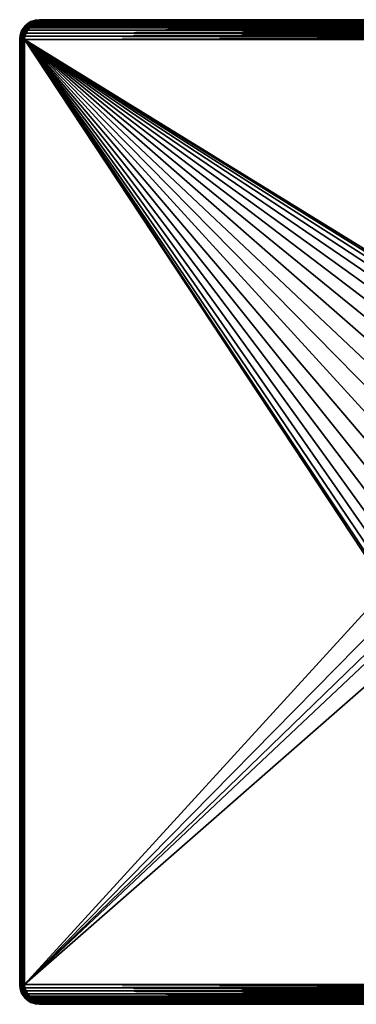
# Model space of a CAD drawing. Header units: metres. Extents: x -50 to 50, y -50 to 50.
# Tile 1 of 10: x -50 to -16, y -50 to 50. Entities that reach past the tile are written whole.
import ezdxf

# ---------------------------------------------------------------- set-up
doc = ezdxf.new("R2010")
doc.units = ezdxf.units.M
doc.layers.add('solid_BATH_SPOUT-SQUARE_ASM_SW0001', color=7, linetype='CONTINUOUS')

msp = doc.modelspace()

# ---------------------------------------------------------------- linework, layer by layer
at = {"layer": 'solid_BATH_SPOUT-SQUARE_ASM_SW0001'}
for points in [[(-48.445042, 49.949856, 32), (-48, 50, 32), (-48.385406, 49.937569, 31.845491)], [(-48, 50, 37.799999), (-48, 50, 32), (-48.445042, 49.949856, 32)], [(-48.445042, 49.949856, 37.799999), (-48, 50, 37.799999), (-48.445042, 49.949856, 32)], [(-48.445042, 49.949856, 37.799999), (-48, 49.975674, 37.95406), (-48, 50, 37.799999)], [(-48, 50, 32), (-48, 49.975529, 31.845491), (-48.385406, 49.937569, 31.845491)], [(48, 49.975529, 31.845491), (-48, 49.975529, 31.845491), (-48, 50, 32)], [(48, 50, 32), (48, 49.975529, 31.845491), (-48, 50, 32)], [(48, 50, 37.799999), (48, 50, 32), (-48, 50, 32)], [(-48, 50, 37.799999), (48, 50, 37.799999), (-48, 50, 32)], [(-48, 49.975674, 37.95406), (48, 49.975674, 37.95406), (48, 50, 37.799999)], [(-48, 50, 37.799999), (-48, 49.975674, 37.95406), (48, 50, 37.799999)], [(-49.642712, 49.097626, 37.95406), (-49.825283, 48.756058, 37.95406), (-49.583694, 49.058189, 38.093639)], [(-49.801937, 48.867767, 37.799999), (-49.825283, 48.756058, 37.95406), (-49.642712, 49.097626, 37.95406)], [(-49.825283, 48.756058, 37.95406), (-49.759708, 48.728893, 38.093639), (-49.583694, 49.058189, 38.093639)], [(-49.82515, 48.756001, 31.845491), (-49.642593, 49.097546, 31.845491), (-49.759453, 48.72879, 31.70598)], [(-49.801937, 48.867767, 32), (-49.642593, 49.097546, 31.845491), (-49.82515, 48.756001, 31.845491)], [(-49.801937, 48.867767, 32), (-49.563663, 49.246979, 32), (-49.642593, 49.097546, 31.845491)], [(-49.563663, 49.246979, 37.799999), (-49.563663, 49.246979, 32), (-49.801937, 48.867767, 32)], [(-49.563663, 49.246979, 37.799999), (-49.801937, 48.867767, 32), (-49.801937, 48.867767, 37.799999)], [(-49.563663, 49.246979, 37.799999), (-49.801937, 48.867767, 37.799999), (-49.642712, 49.097626, 37.95406)], [(-49.583694, 49.058189, 38.093639), (-49.759708, 48.728893, 38.093639), (-49.491673, 48.996704, 38.204414)], [(-49.642593, 49.097546, 31.845491), (-49.583466, 49.058037, 31.70598), (-49.759453, 48.72879, 31.70598)], [(-49.759453, 48.72879, 31.70598), (-49.583466, 49.058037, 31.70598), (-49.657104, 48.686398, 31.595306)], [(-49.583466, 49.058037, 31.70598), (-49.491356, 48.99649, 31.595306), (-49.657104, 48.686398, 31.595306)], [(-49.397011, 49.397011, 37.95406), (-49.642712, 49.097626, 37.95406), (-49.346821, 49.346821, 38.093639)], [(-49.563663, 49.246979, 37.799999), (-49.642712, 49.097626, 37.95406), (-49.397011, 49.397011, 37.95406)], [(-49.642712, 49.097626, 37.95406), (-49.583694, 49.058189, 38.093639), (-49.346821, 49.346821, 38.093639)], [(-49.642593, 49.097546, 31.845491), (-49.396908, 49.396908, 31.845491), (-49.583466, 49.058037, 31.70598)], [(-49.563663, 49.246979, 32), (-49.396908, 49.396908, 31.845491), (-49.642593, 49.097546, 31.845491)], [(-49.346821, 49.346821, 38.093639), (-49.583694, 49.058189, 38.093639), (-49.268562, 49.268562, 38.204414)], [(-49.583694, 49.058189, 38.093639), (-49.491673, 48.996704, 38.204414), (-49.268562, 49.268562, 38.204414)], [(-49.396908, 49.396908, 31.845491), (-49.346626, 49.346626, 31.70598), (-49.583466, 49.058037, 31.70598)], [(-49.583466, 49.058037, 31.70598), (-49.346626, 49.346626, 31.70598), (-49.491356, 48.99649, 31.595306)], [(-49.563663, 49.246979, 32), (-49.246979, 49.563663, 32), (-49.396908, 49.396908, 31.845491)], [(-49.246979, 49.563663, 37.799999), (-49.246979, 49.563663, 32), (-49.563663, 49.246979, 32)], [(-49.246979, 49.563663, 37.799999), (-49.563663, 49.246979, 32), (-49.563663, 49.246979, 37.799999)], [(-49.246979, 49.563663, 37.799999), (-49.563663, 49.246979, 37.799999), (-49.397011, 49.397011, 37.95406)], [(-49.268562, 49.268562, 38.204414), (-49.491673, 48.996704, 38.204414), (-49.169914, 49.169914, 38.275528)], [(-49.491673, 48.996704, 38.204414), (-49.375675, 48.919197, 38.275528), (-49.169914, 49.169914, 38.275528)], [(-49.346626, 49.346626, 31.70598), (-49.268295, 49.268295, 31.595306), (-49.491356, 48.99649, 31.595306)], [(-49.491356, 48.99649, 31.595306), (-49.268295, 49.268295, 31.595306), (-49.375301, 48.918945, 31.524326)], [(-49.097626, 49.642712, 37.95406), (-49.397011, 49.397011, 37.95406), (-49.058189, 49.583694, 38.093639)], [(-49.246979, 49.563663, 37.799999), (-49.397011, 49.397011, 37.95406), (-49.097626, 49.642712, 37.95406)], [(-49.397011, 49.397011, 37.95406), (-49.346821, 49.346821, 38.093639), (-49.058189, 49.583694, 38.093639)], [(-49.396908, 49.396908, 31.845491), (-49.097546, 49.642593, 31.845491), (-49.346626, 49.346626, 31.70598)], [(-49.246979, 49.563663, 32), (-49.097546, 49.642593, 31.845491), (-49.396908, 49.396908, 31.845491)], [(-49.169914, 49.169914, 38.275528), (-49.375675, 48.919197, 38.275528), (-49.173149, 48.934708, 38.299999)], [(-49.268295, 49.268295, 31.595306), (-49.169598, 49.169598, 31.524326), (-49.375301, 48.918945, 31.524326)], [(-49.375301, 48.918945, 31.524326), (-49.169598, 49.169598, 31.524326), (-49.173149, 48.934711, 31.5)], [(-49.058189, 49.583694, 38.093639), (-49.346821, 49.346821, 38.093639), (-48.996704, 49.491673, 38.204414)], [(-49.346821, 49.346821, 38.093639), (-49.268562, 49.268562, 38.204414), (-48.996704, 49.491673, 38.204414)], [(-49.097546, 49.642593, 31.845491), (-49.058037, 49.583466, 31.70598), (-49.346626, 49.346626, 31.70598)], [(-49.346626, 49.346626, 31.70598), (-49.058037, 49.583466, 31.70598), (-49.268295, 49.268295, 31.595306)], [(-48.996704, 49.491673, 38.204414), (-49.268562, 49.268562, 38.204414), (-48.919197, 49.375675, 38.275528)], [(-49.268562, 49.268562, 38.204414), (-49.169914, 49.169914, 38.275528), (-48.919197, 49.375675, 38.275528)], [(-49.058037, 49.583466, 31.70598), (-48.99649, 49.491356, 31.595306), (-49.268295, 49.268295, 31.595306)], [(-49.268295, 49.268295, 31.595306), (-48.99649, 49.491356, 31.595306), (-49.169598, 49.169598, 31.524326)], [(-49.246979, 49.563663, 32), (-48.867767, 49.801937, 32), (-49.097546, 49.642593, 31.845491)], [(-48.867767, 49.801937, 37.799999), (-48.867767, 49.801937, 32), (-49.246979, 49.563663, 32)], [(-48.867767, 49.801937, 37.799999), (-49.246979, 49.563663, 32), (-49.246979, 49.563663, 37.799999)], [(-48.867767, 49.801937, 37.799999), (-49.246979, 49.563663, 37.799999), (-49.097626, 49.642712, 37.95406)], [(49.173149, 48.934708, 31.5), (-49.173149, 48.934711, 31.5), (-48.934708, 49.173149, 31.5)], [(-49.169598, 49.169598, 31.524326), (-48.934708, 49.173149, 31.5), (-49.173149, 48.934711, 31.5)], [(48.934708, 49.173149, 38.299999), (-48.934711, 49.173149, 38.299999), (-49.173149, 48.934708, 38.299999)], [(-49.169914, 49.169914, 38.275528), (-49.173149, 48.934708, 38.299999), (-48.934711, 49.173149, 38.299999)], [(49.173149, 48.934711, 38.299999), (48.934708, 49.173149, 38.299999), (-49.173149, 48.934708, 38.299999)], [(-48.919197, 49.375675, 38.275528), (-49.169914, 49.169914, 38.275528), (-48.934711, 49.173149, 38.299999)], [(-48.99649, 49.491356, 31.595306), (-48.918945, 49.375301, 31.524326), (-49.169598, 49.169598, 31.524326)], [(-49.169598, 49.169598, 31.524326), (-48.918945, 49.375301, 31.524326), (-48.934708, 49.173149, 31.5)], [(-48.756058, 49.825283, 37.95406), (-49.097626, 49.642712, 37.95406), (-48.728893, 49.759708, 38.093639)], [(-48.867767, 49.801937, 37.799999), (-49.097626, 49.642712, 37.95406), (-48.756058, 49.825283, 37.95406)], [(-49.097626, 49.642712, 37.95406), (-49.058189, 49.583694, 38.093639), (-48.728893, 49.759708, 38.093639)], [(-49.097546, 49.642593, 31.845491), (-48.756001, 49.82515, 31.845491), (-49.058037, 49.583466, 31.70598)], [(-48.867767, 49.801937, 32), (-48.756001, 49.82515, 31.845491), (-49.097546, 49.642593, 31.845491)], [(-48.728893, 49.759708, 38.093639), (-49.058189, 49.583694, 38.093639), (-48.686543, 49.657459, 38.204414)], [(-49.058189, 49.583694, 38.093639), (-48.996704, 49.491673, 38.204414), (-48.686543, 49.657459, 38.204414)], [(-48.756001, 49.82515, 31.845491), (-48.72879, 49.759453, 31.70598), (-49.058037, 49.583466, 31.70598)], [(-49.058037, 49.583466, 31.70598), (-48.72879, 49.759453, 31.70598), (-48.99649, 49.491356, 31.595306)], [(-48.686543, 49.657459, 38.204414), (-48.996704, 49.491673, 38.204414), (-48.633152, 49.528568, 38.275528)], [(-48.996704, 49.491673, 38.204414), (-48.919197, 49.375675, 38.275528), (-48.633152, 49.528568, 38.275528)], [(-48.72879, 49.759453, 31.70598), (-48.686398, 49.657104, 31.595306), (-48.99649, 49.491356, 31.595306)], [(-48.99649, 49.491356, 31.595306), (-48.686398, 49.657104, 31.595306), (-48.918945, 49.375301, 31.524326)], [(-48.919197, 49.375675, 38.275528), (-48.934711, 49.173149, 38.299999), (-48.647442, 49.353065, 38.299999)], [(48.647438, 49.353065, 38.299999), (-48.647442, 49.353065, 38.299999), (-48.934711, 49.173149, 38.299999)], [(48.934708, 49.173149, 38.299999), (48.647438, 49.353065, 38.299999), (-48.934711, 49.173149, 38.299999)], [(-48.918945, 49.375301, 31.524326), (-48.647438, 49.353065, 31.5), (-48.934708, 49.173149, 31.5)], [(48.934711, 49.173149, 31.5), (-48.934708, 49.173149, 31.5), (-48.647438, 49.353065, 31.5)], [(48.934711, 49.173149, 31.5), (49.173149, 48.934708, 31.5), (-48.934708, 49.173149, 31.5)], [(-48.633152, 49.528568, 38.275528), (-48.919197, 49.375675, 38.275528), (-48.647442, 49.353065, 38.299999)], [(-48.686398, 49.657104, 31.595306), (-48.63298, 49.528152, 31.524326), (-48.918945, 49.375301, 31.524326)], [(-48.918945, 49.375301, 31.524326), (-48.63298, 49.528152, 31.524326), (-48.647438, 49.353065, 31.5)], [(-48.867767, 49.801937, 32), (-48.445042, 49.949856, 32), (-48.756001, 49.82515, 31.845491)], [(-48.445042, 49.949856, 37.799999), (-48.445042, 49.949856, 32), (-48.867767, 49.801937, 32)], [(-48.445042, 49.949856, 37.799999), (-48.867767, 49.801937, 32), (-48.867767, 49.801937, 37.799999)], [(-48.445042, 49.949856, 37.799999), (-48.867767, 49.801937, 37.799999), (-48.756058, 49.825283, 37.95406)], [(-48.445042, 49.949856, 37.799999), (-48.756058, 49.825283, 37.95406), (-48.385433, 49.93771, 37.95406)], [(-48.385433, 49.93771, 37.95406), (-48.756058, 49.825283, 37.95406), (-48.371586, 49.868095, 38.093639)], [(-48.756058, 49.825283, 37.95406), (-48.728893, 49.759708, 38.093639), (-48.371586, 49.868095, 38.093639)], [(-48.445042, 49.949856, 32), (-48.385406, 49.937569, 31.845491), (-48.756001, 49.82515, 31.845491)], [(-48.756001, 49.82515, 31.845491), (-48.385406, 49.937569, 31.845491), (-48.72879, 49.759453, 31.70598)], [(-48.371586, 49.868095, 38.093639), (-48.728893, 49.759708, 38.093639), (-48.349995, 49.759548, 38.204414)], [(-48.728893, 49.759708, 38.093639), (-48.686543, 49.657459, 38.204414), (-48.349995, 49.759548, 38.204414)], [(-48.385406, 49.937569, 31.845491), (-48.371532, 49.867825, 31.70598), (-48.72879, 49.759453, 31.70598)], [(-48.72879, 49.759453, 31.70598), (-48.371532, 49.867825, 31.70598), (-48.686398, 49.657104, 31.595306)], [(-48.349995, 49.759548, 38.204414), (-48.686543, 49.657459, 38.204414), (-48.322777, 49.622719, 38.275528)], [(-48.686543, 49.657459, 38.204414), (-48.633152, 49.528568, 38.275528), (-48.322777, 49.622719, 38.275528)], [(-48.371532, 49.867825, 31.70598), (-48.349922, 49.759174, 31.595306), (-48.686398, 49.657104, 31.595306)], [(-48.686398, 49.657104, 31.595306), (-48.349922, 49.759174, 31.595306), (-48.63298, 49.528152, 31.524326)], [(-48.633152, 49.528568, 38.275528), (-48.647442, 49.353065, 38.299999), (-48.328533, 49.463554, 38.299999)], [(48.328529, 49.463554, 38.299999), (-48.328533, 49.463554, 38.299999), (-48.647442, 49.353065, 38.299999)], [(48.647438, 49.353065, 38.299999), (48.328529, 49.463554, 38.299999), (-48.647442, 49.353065, 38.299999)], [(-48.63298, 49.528152, 31.524326), (-48.328529, 49.463554, 31.5), (-48.647438, 49.353065, 31.5)], [(48.647442, 49.353065, 31.5), (-48.647438, 49.353065, 31.5), (-48.328529, 49.463554, 31.5)], [(48.647442, 49.353065, 31.5), (48.934711, 49.173149, 31.5), (-48.647438, 49.353065, 31.5)], [(-48.322777, 49.622719, 38.275528), (-48.633152, 49.528568, 38.275528), (-48.328533, 49.463554, 38.299999)], [(-48.349922, 49.759174, 31.595306), (-48.322693, 49.622276, 31.524326), (-48.63298, 49.528152, 31.524326)], [(-48.63298, 49.528152, 31.524326), (-48.322693, 49.622276, 31.524326), (-48.328529, 49.463554, 31.5)], [(-48.445042, 49.949856, 37.799999), (-48.385433, 49.93771, 37.95406), (-48, 49.975674, 37.95406)], [(-48.385433, 49.93771, 37.95406), (-48, 49.904694, 38.093639), (-48, 49.975674, 37.95406)], [(-48.385433, 49.93771, 37.95406), (-48.371586, 49.868095, 38.093639), (-48, 49.904694, 38.093639)], [(-48.385406, 49.937569, 31.845491), (-48, 49.975529, 31.845491), (-48.371532, 49.867825, 31.70598)], [(-48.371586, 49.868095, 38.093639), (-48, 49.794018, 38.204414), (-48, 49.904694, 38.093639)], [(-48.371586, 49.868095, 38.093639), (-48.349995, 49.759548, 38.204414), (-48, 49.794018, 38.204414)], [(-48, 49.975529, 31.845491), (-48, 49.904415, 31.70598), (-48.371532, 49.867825, 31.70598)], [(-48.371532, 49.867825, 31.70598), (-48, 49.904415, 31.70598), (-48.349922, 49.759174, 31.595306)], [(-48.349995, 49.759548, 38.204414), (-48, 49.654507, 38.275528), (-48, 49.794018, 38.204414)], [(-48.349995, 49.759548, 38.204414), (-48.322777, 49.622719, 38.275528), (-48, 49.654507, 38.275528)], [(-48, 49.904415, 31.70598), (-48, 49.79364, 31.595306), (-48.349922, 49.759174, 31.595306)], [(-48.349922, 49.759174, 31.595306), (-48, 49.79364, 31.595306), (-48.322693, 49.622276, 31.524326)], [(-48.322777, 49.622719, 38.275528), (-48.328533, 49.463554, 38.299999), (-48, 49.5, 38.299999)], [(48, 49.5, 38.299999), (-48, 49.5, 38.299999), (-48.328533, 49.463554, 38.299999)], [(48.328529, 49.463554, 38.299999), (48, 49.5, 38.299999), (-48.328533, 49.463554, 38.299999)], [(-48, 49.65406, 31.524326), (-48, 49.5, 31.5), (-48.328529, 49.463554, 31.5)], [(-48.322693, 49.622276, 31.524326), (-48, 49.65406, 31.524326), (-48.328529, 49.463554, 31.5)], [(48.328533, 49.463554, 31.5), (-48.328529, 49.463554, 31.5), (-48, 49.5, 31.5)], [(48.328533, 49.463554, 31.5), (48.647442, 49.353065, 31.5), (-48.328529, 49.463554, 31.5)], [(-48.322777, 49.622719, 38.275528), (-48, 49.5, 38.299999), (-48, 49.654507, 38.275528)], [(-48, 49.79364, 31.595306), (-48, 49.65406, 31.524326), (-48.322693, 49.622276, 31.524326)], [(-48, 49.904694, 38.093639), (48, 49.904694, 38.093639), (48, 49.975674, 37.95406)], [(-48, 49.975674, 37.95406), (-48, 49.904694, 38.093639), (48, 49.975674, 37.95406)], [(48, 49.904415, 31.70598), (-48, 49.904415, 31.70598), (-48, 49.975529, 31.845491)], [(48, 49.975529, 31.845491), (48, 49.904415, 31.70598), (-48, 49.975529, 31.845491)], [(-48, 49.794018, 38.204414), (48, 49.794018, 38.204414), (48, 49.904694, 38.093639)], [(-48, 49.904694, 38.093639), (-48, 49.794018, 38.204414), (48, 49.904694, 38.093639)], [(48, 49.79364, 31.595306), (-48, 49.79364, 31.595306), (-48, 49.904415, 31.70598)], [(48, 49.904415, 31.70598), (48, 49.79364, 31.595306), (-48, 49.904415, 31.70598)], [(-48, 49.654507, 38.275528), (48, 49.654507, 38.275528), (48, 49.794018, 38.204414)], [(-48, 49.794018, 38.204414), (-48, 49.654507, 38.275528), (48, 49.794018, 38.204414)], [(48, 49.65406, 31.524326), (-48, 49.65406, 31.524326), (-48, 49.79364, 31.595306)], [(48, 49.79364, 31.595306), (48, 49.65406, 31.524326), (-48, 49.79364, 31.595306)], [(48, 49.654507, 38.275528), (-48, 49.5, 38.299999), (48, 49.5, 38.299999)], [(-48, 49.654507, 38.275528), (-48, 49.5, 38.299999), (48, 49.654507, 38.275528)], [(-48, 49.65406, 31.524326), (48, 49.5, 31.5), (-48, 49.5, 31.5)], [(48, 49.65406, 31.524326), (48, 49.5, 31.5), (-48, 49.65406, 31.524326)], [(48, 49.5, 31.5), (48.328533, 49.463554, 31.5), (-48, 49.5, 31.5)], [(-50, 48, 32), (-49.949856, 48.445042, 32), (-49.975529, 48, 31.845491)], [(-49.949856, 48.445042, 37.799999), (-49.949856, 48.445042, 32), (-50, 48, 32)], [(-49.949856, 48.445042, 37.799999), (-50, 48, 32), (-50, 48, 37.799999)], [(-49.949856, 48.445042, 37.799999), (-50, 48, 37.799999), (-49.93771, 48.385433, 37.95406)], [(-49.93771, 48.385433, 37.95406), (-50, 48, 37.799999), (-49.975674, 48, 37.95406)], [(-50, -48, 32), (-50, 48, 32), (-49.975529, 48, 31.845491)], [(-50, -48, 32), (-49.975529, 48, 31.845491), (-49.975529, -48, 31.845491)], [(-50, 48, 37.799999), (-50, 48, 32), (-50, -48, 32)], [(-50, 48, 37.799999), (-50, -48, 32), (-50, -48, 37.799999)], [(-49.975674, -48, 37.95406), (-50, 48, 37.799999), (-50, -48, 37.799999)], [(-49.975674, 48, 37.95406), (-50, 48, 37.799999), (-49.975674, -48, 37.95406)], [(-49.93771, 48.385433, 37.95406), (-49.975674, 48, 37.95406), (-49.868095, 48.371586, 38.093639)], [(-49.868095, 48.371586, 38.093639), (-49.975674, 48, 37.95406), (-49.904694, 48, 38.093639)], [(-49.975674, 48, 37.95406), (-49.975674, -48, 37.95406), (-49.904694, -48, 38.093639)], [(-49.904694, 48, 38.093639), (-49.975674, 48, 37.95406), (-49.904694, -48, 38.093639)], [(-49.949856, 48.445042, 32), (-49.937569, 48.385406, 31.845491), (-49.975529, 48, 31.845491)], [(-49.975529, 48, 31.845491), (-49.937569, 48.385406, 31.845491), (-49.904415, 48, 31.70598)], [(-49.975529, -48, 31.845491), (-49.975529, 48, 31.845491), (-49.904415, 48, 31.70598)], [(-49.975529, -48, 31.845491), (-49.904415, 48, 31.70598), (-49.904415, -48, 31.70598)], [(-49.949856, 48.445042, 32), (-49.801937, 48.867767, 32), (-49.82515, 48.756001, 31.845491)], [(-49.801937, 48.867767, 37.799999), (-49.801937, 48.867767, 32), (-49.949856, 48.445042, 32)], [(-49.801937, 48.867767, 37.799999), (-49.949856, 48.445042, 32), (-49.949856, 48.445042, 37.799999)], [(-49.801937, 48.867767, 37.799999), (-49.949856, 48.445042, 37.799999), (-49.825283, 48.756058, 37.95406)], [(-49.949856, 48.445042, 37.799999), (-49.93771, 48.385433, 37.95406), (-49.825283, 48.756058, 37.95406)], [(-49.949856, 48.445042, 32), (-49.82515, 48.756001, 31.845491), (-49.937569, 48.385406, 31.845491)], [(-49.825283, 48.756058, 37.95406), (-49.93771, 48.385433, 37.95406), (-49.759708, 48.728893, 38.093639)], [(-49.93771, 48.385433, 37.95406), (-49.868095, 48.371586, 38.093639), (-49.759708, 48.728893, 38.093639)], [(-49.937569, 48.385406, 31.845491), (-49.82515, 48.756001, 31.845491), (-49.867825, 48.371532, 31.70598)], [(-49.937569, 48.385406, 31.845491), (-49.867825, 48.371532, 31.70598), (-49.904415, 48, 31.70598)], [(-49.868095, 48.371586, 38.093639), (-49.904694, 48, 38.093639), (-49.759548, 48.349995, 38.204414)], [(-49.759548, 48.349995, 38.204414), (-49.904694, 48, 38.093639), (-49.794018, 48, 38.204414)], [(-49.904694, 48, 38.093639), (-49.904694, -48, 38.093639), (-49.794018, -48, 38.204414)], [(-49.794018, 48, 38.204414), (-49.904694, 48, 38.093639), (-49.794018, -48, 38.204414)], [(-49.904415, 48, 31.70598), (-49.867825, 48.371532, 31.70598), (-49.79364, 48, 31.595306)], [(-49.904415, -48, 31.70598), (-49.904415, 48, 31.70598), (-49.79364, 48, 31.595306)], [(-49.904415, -48, 31.70598), (-49.79364, 48, 31.595306), (-49.79364, -48, 31.595306)], [(-49.759708, 48.728893, 38.093639), (-49.868095, 48.371586, 38.093639), (-49.657459, 48.686543, 38.204414)], [(-49.868095, 48.371586, 38.093639), (-49.759548, 48.349995, 38.204414), (-49.657459, 48.686543, 38.204414)], [(-49.82515, 48.756001, 31.845491), (-49.759453, 48.72879, 31.70598), (-49.867825, 48.371532, 31.70598)], [(-49.867825, 48.371532, 31.70598), (-49.759453, 48.72879, 31.70598), (-49.759174, 48.349922, 31.595306)], [(-49.867825, 48.371532, 31.70598), (-49.759174, 48.349922, 31.595306), (-49.79364, 48, 31.595306)], [(-49.759548, 48.349995, 38.204414), (-49.794018, 48, 38.204414), (-49.622719, 48.322777, 38.275528)], [(-49.622719, 48.322777, 38.275528), (-49.794018, 48, 38.204414), (-49.654507, 48, 38.275528)], [(-49.794018, 48, 38.204414), (-49.794018, -48, 38.204414), (-49.654507, -48, 38.275528)], [(-49.654507, 48, 38.275528), (-49.794018, 48, 38.204414), (-49.654507, -48, 38.275528)], [(-49.79364, 48, 31.595306), (-49.759174, 48.349922, 31.595306), (-49.65406, 48, 31.524326)], [(-49.79364, -48, 31.595306), (-49.79364, 48, 31.595306), (-49.65406, 48, 31.524326)], [(-49.79364, -48, 31.595306), (-49.65406, 48, 31.524326), (-49.65406, -48, 31.524326)], [(-49.759708, 48.728893, 38.093639), (-49.657459, 48.686543, 38.204414), (-49.491673, 48.996704, 38.204414)], [(-49.657459, 48.686543, 38.204414), (-49.759548, 48.349995, 38.204414), (-49.528568, 48.633152, 38.275528)], [(-49.759548, 48.349995, 38.204414), (-49.622719, 48.322777, 38.275528), (-49.528568, 48.633152, 38.275528)], [(-49.759453, 48.72879, 31.70598), (-49.657104, 48.686398, 31.595306), (-49.759174, 48.349922, 31.595306)], [(-49.759174, 48.349922, 31.595306), (-49.657104, 48.686398, 31.595306), (-49.622276, 48.322693, 31.524326)], [(-49.759174, 48.349922, 31.595306), (-49.622276, 48.322693, 31.524326), (-49.65406, 48, 31.524326)], [(-49.491673, 48.996704, 38.204414), (-49.657459, 48.686543, 38.204414), (-49.375675, 48.919197, 38.275528)], [(-49.657459, 48.686543, 38.204414), (-49.528568, 48.633152, 38.275528), (-49.375675, 48.919197, 38.275528)], [(-49.657104, 48.686398, 31.595306), (-49.491356, 48.99649, 31.595306), (-49.528152, 48.63298, 31.524326)], [(-49.657104, 48.686398, 31.595306), (-49.528152, 48.63298, 31.524326), (-49.622276, 48.322693, 31.524326)], [(-49.463554, 48.328529, 38.299999), (-49.654507, 48, 38.275528), (-49.5, 48, 38.299999)], [(-49.622719, 48.322777, 38.275528), (-49.654507, 48, 38.275528), (-49.463554, 48.328529, 38.299999)], [(-49.654507, 48, 38.275528), (-49.5, -48, 38.299999), (-49.5, 48, 38.299999)], [(-49.654507, 48, 38.275528), (-49.654507, -48, 38.275528), (-49.5, -48, 38.299999)], [(-49.65406, 48, 31.524326), (-49.622276, 48.322693, 31.524326), (-49.5, 48, 31.5)], [(-49.65406, -48, 31.524326), (-49.5, 48, 31.5), (-49.5, -48, 31.5)], [(-49.65406, -48, 31.524326), (-49.65406, 48, 31.524326), (-49.5, 48, 31.5)], [(-49.528568, 48.633152, 38.275528), (-49.622719, 48.322777, 38.275528), (-49.463554, 48.328529, 38.299999)], [(-49.622276, 48.322693, 31.524326), (-49.528152, 48.63298, 31.524326), (-49.463554, 48.328533, 31.5)], [(-49.622276, 48.322693, 31.524326), (-49.463554, 48.328533, 31.5), (-49.5, 48, 31.5)], [(-49.375675, 48.919197, 38.275528), (-49.528568, 48.633152, 38.275528), (-49.353065, 48.647438, 38.299999)], [(-49.528568, 48.633152, 38.275528), (-49.463554, 48.328529, 38.299999), (-49.353065, 48.647438, 38.299999)], [(-49.491356, 48.99649, 31.595306), (-49.375301, 48.918945, 31.524326), (-49.528152, 48.63298, 31.524326)], [(-49.528152, 48.63298, 31.524326), (-49.375301, 48.918945, 31.524326), (-49.353065, 48.647442, 31.5)], [(-49.528152, 48.63298, 31.524326), (-49.353065, 48.647442, 31.5), (-49.463554, 48.328533, 31.5)], [(49.5, 48, 31.5), (-49.5, 48, 31.5), (-49.463554, 48.328533, 31.5)], [(49.463554, 48.328533, 38.299999), (-49.463554, 48.328529, 38.299999), (-49.5, 48, 38.299999)], [(49.5, 48, 38.299999), (49.463554, 48.328533, 38.299999), (-49.5, 48, 38.299999)], [(-49.5, 48, 31.5), (-14.9, 0, 31.5), (-14.761194, -2.028933, 31.5)], [(-49.5, 48, 31.5), (-14.761194, 2.028933, 31.5), (-14.9, 0, 31.5)], [(-49.5, 48, 31.5), (-14.761194, -2.028933, 31.5), (-14.347501, -4.019837, 31.5)], [(-49.5, 48, 31.5), (-14.347501, -4.019837, 31.5), (-13.666381, -5.936296, 31.5)], [(-49.5, 48, 31.5), (-13.666381, -5.936296, 31.5), (-12.730918, -7.741664, 31.5)], [(-49.5, -48, 31.5), (-49.5, 48, 31.5), (-12.730918, -7.741664, 31.5)], [(-49.5, 48, 31.5), (8.592485, 12.172887, 31.5), (6.854944, 13.22948, 31.5)], [(49.5, 48, 31.5), (8.592485, 12.172887, 31.5), (-49.5, 48, 31.5)], [(-49.5, 48, 31.5), (6.854944, 13.22948, 31.5), (4.989808, 14.03965, 31.5)], [(-49.5, 48, 31.5), (4.989808, 14.03965, 31.5), (3.031379, 14.58836, 31.5)], [(-49.5, 48, 31.5), (3.031379, 14.58836, 31.5), (1.01697, 14.865245, 31.5)], [(-49.5, 48, 31.5), (1.01697, 14.865245, 31.5), (-1.01697, 14.865245, 31.5)], [(-49.5, 48, 31.5), (-1.01697, 14.865245, 31.5), (-3.031379, 14.58836, 31.5)], [(-49.5, 48, 31.5), (-3.031379, 14.58836, 31.5), (-4.989808, 14.03965, 31.5)], [(-49.5, 48, 31.5), (-4.989808, 14.03965, 31.5), (-6.854944, 13.22948, 31.5)], [(-49.5, 48, 31.5), (-6.854944, 13.22948, 31.5), (-8.592485, 12.172887, 31.5)], [(-49.5, 48, 31.5), (-8.592485, 12.172887, 31.5), (-10.170092, 10.889384, 31.5)], [(-49.5, 48, 31.5), (-10.170092, 10.889384, 31.5), (-11.557996, 9.403326, 31.5)], [(-49.5, 48, 31.5), (-11.557996, 9.403326, 31.5), (-12.730918, 7.741664, 31.5)], [(-49.5, 48, 31.5), (-12.730918, 7.741664, 31.5), (-13.666381, 5.936296, 31.5)], [(-49.5, 48, 31.5), (-13.666381, 5.936296, 31.5), (-14.347501, 4.019837, 31.5)], [(-49.5, 48, 31.5), (-14.347501, 4.019837, 31.5), (-14.761194, 2.028933, 31.5)], [(49.5, 48, 38.299999), (-49.5, 48, 38.299999), (-49.5, -48, 38.299999)], [(49.5, 48, 38.299999), (-49.5, -48, 38.299999), (49.5, -48, 38.299999)], [(49.463554, 48.328529, 31.5), (-49.463554, 48.328533, 31.5), (-49.353065, 48.647442, 31.5)], [(49.353065, 48.647442, 38.299999), (-49.353065, 48.647438, 38.299999), (-49.463554, 48.328529, 38.299999)], [(49.463554, 48.328533, 38.299999), (49.353065, 48.647442, 38.299999), (-49.463554, 48.328529, 38.299999)], [(49.463554, 48.328529, 31.5), (49.5, 48, 31.5), (-49.463554, 48.328533, 31.5)], [(-49.375675, 48.919197, 38.275528), (-49.353065, 48.647438, 38.299999), (-49.173149, 48.934708, 38.299999)], [(-49.375301, 48.918945, 31.524326), (-49.173149, 48.934711, 31.5), (-49.353065, 48.647442, 31.5)], [(49.353065, 48.647438, 31.5), (-49.353065, 48.647442, 31.5), (-49.173149, 48.934711, 31.5)], [(49.173149, 48.934711, 38.299999), (-49.173149, 48.934708, 38.299999), (-49.353065, 48.647438, 38.299999)], [(49.353065, 48.647442, 38.299999), (49.173149, 48.934711, 38.299999), (-49.353065, 48.647438, 38.299999)], [(49.353065, 48.647438, 31.5), (49.463554, 48.328529, 31.5), (-49.353065, 48.647442, 31.5)], [(49.173149, 48.934708, 31.5), (49.353065, 48.647438, 31.5), (-49.173149, 48.934711, 31.5)], [(-49.5, -48, 31.5), (-12.730918, -7.741664, 31.5), (-11.557996, -9.403326, 31.5)], [(-49.5, -48, 31.5), (-11.557996, -9.403326, 31.5), (-10.170092, -10.889384, 31.5)], [(-49.5, -48, 31.5), (-10.170092, -10.889384, 31.5), (-8.592485, -12.172887, 31.5)], [(49.5, -48, 31.5), (-49.5, -48, 31.5), (-8.592485, -12.172887, 31.5)], [(-50, -48, 32), (-49.975529, -48, 31.845491), (-49.937569, -48.385406, 31.845491)], [(-49.949856, -48.445042, 32), (-50, -48, 32), (-49.937569, -48.385406, 31.845491)], [(-50, -48, 37.799999), (-50, -48, 32), (-49.949856, -48.445042, 32)], [(-49.949856, -48.445042, 37.799999), (-50, -48, 37.799999), (-49.949856, -48.445042, 32)], [(-49.949856, -48.445042, 37.799999), (-49.975674, -48, 37.95406), (-50, -48, 37.799999)], [(-49.93771, -48.385433, 37.95406), (-49.904694, -48, 38.093639), (-49.975674, -48, 37.95406)], [(-49.949856, -48.445042, 37.799999), (-49.93771, -48.385433, 37.95406), (-49.975674, -48, 37.95406)], [(-49.975529, -48, 31.845491), (-49.904415, -48, 31.70598), (-49.867825, -48.371532, 31.70598)], [(-49.937569, -48.385406, 31.845491), (-49.975529, -48, 31.845491), (-49.867825, -48.371532, 31.70598)], [(-49.93771, -48.385433, 37.95406), (-49.868095, -48.371586, 38.093639), (-49.904694, -48, 38.093639)], [(-49.868095, -48.371586, 38.093639), (-49.794018, -48, 38.204414), (-49.904694, -48, 38.093639)], [(-49.904415, -48, 31.70598), (-49.79364, -48, 31.595306), (-49.759174, -48.349922, 31.595306)], [(-49.867825, -48.371532, 31.70598), (-49.904415, -48, 31.70598), (-49.759174, -48.349922, 31.595306)], [(-49.868095, -48.371586, 38.093639), (-49.759548, -48.349995, 38.204414), (-49.794018, -48, 38.204414)], [(-49.759548, -48.349995, 38.204414), (-49.654507, -48, 38.275528), (-49.794018, -48, 38.204414)], [(-49.79364, -48, 31.595306), (-49.65406, -48, 31.524326), (-49.622276, -48.322693, 31.524326)], [(-49.759174, -48.349922, 31.595306), (-49.79364, -48, 31.595306), (-49.622276, -48.322693, 31.524326)], [(-49.759548, -48.349995, 38.204414), (-49.622719, -48.322777, 38.275528), (-49.654507, -48, 38.275528)], [(-49.622719, -48.322777, 38.275528), (-49.5, -48, 38.299999), (-49.654507, -48, 38.275528)], [(-49.65406, -48, 31.524326), (-49.5, -48, 31.5), (-49.463554, -48.328529, 31.5)], [(-49.622276, -48.322693, 31.524326), (-49.65406, -48, 31.524326), (-49.463554, -48.328529, 31.5)], [(-49.622719, -48.322777, 38.275528), (-49.463554, -48.328533, 38.299999), (-49.5, -48, 38.299999)], [(49.463554, -48.328533, 31.5), (-49.463554, -48.328529, 31.5), (-49.5, -48, 31.5)], [(49.5, -48, 31.5), (49.463554, -48.328533, 31.5), (-49.5, -48, 31.5)], [(-49.463554, -48.328533, 38.299999), (49.5, -48, 38.299999), (-49.5, -48, 38.299999)], [(-49.463554, -48.328533, 38.299999), (49.463554, -48.328529, 38.299999), (49.5, -48, 38.299999)], [(-49.949856, -48.445042, 32), (-49.937569, -48.385406, 31.845491), (-49.82515, -48.756001, 31.845491)], [(-49.949856, -48.445042, 37.799999), (-49.825283, -48.756058, 37.95406), (-49.93771, -48.385433, 37.95406)], [(-49.801937, -48.867767, 32), (-49.949856, -48.445042, 32), (-49.82515, -48.756001, 31.845491)], [(-49.949856, -48.445042, 37.799999), (-49.949856, -48.445042, 32), (-49.801937, -48.867767, 32)], [(-49.949856, -48.445042, 37.799999), (-49.801937, -48.867767, 32), (-49.801937, -48.867767, 37.799999)], [(-49.949856, -48.445042, 37.799999), (-49.801937, -48.867767, 37.799999), (-49.825283, -48.756058, 37.95406)], [(-49.93771, -48.385433, 37.95406), (-49.825283, -48.756058, 37.95406), (-49.868095, -48.371586, 38.093639)], [(-49.937569, -48.385406, 31.845491), (-49.867825, -48.371532, 31.70598), (-49.759453, -48.72879, 31.70598)], [(-49.82515, -48.756001, 31.845491), (-49.937569, -48.385406, 31.845491), (-49.759453, -48.72879, 31.70598)], [(-49.868095, -48.371586, 38.093639), (-49.759708, -48.728893, 38.093639), (-49.759548, -48.349995, 38.204414)], [(-49.825283, -48.756058, 37.95406), (-49.759708, -48.728893, 38.093639), (-49.868095, -48.371586, 38.093639)], [(-49.867825, -48.371532, 31.70598), (-49.759174, -48.349922, 31.595306), (-49.657104, -48.686398, 31.595306)], [(-49.759453, -48.72879, 31.70598), (-49.867825, -48.371532, 31.70598), (-49.657104, -48.686398, 31.595306)], [(-49.825283, -48.756058, 37.95406), (-49.642712, -49.097626, 37.95406), (-49.759708, -48.728893, 38.093639)], [(-49.801937, -48.867767, 37.799999), (-49.642712, -49.097626, 37.95406), (-49.825283, -48.756058, 37.95406)], [(-49.82515, -48.756001, 31.845491), (-49.759453, -48.72879, 31.70598), (-49.583466, -49.058037, 31.70598)], [(-49.642593, -49.097546, 31.845491), (-49.82515, -48.756001, 31.845491), (-49.583466, -49.058037, 31.70598)], [(-49.801937, -48.867767, 32), (-49.82515, -48.756001, 31.845491), (-49.642593, -49.097546, 31.845491)], [(-49.563663, -49.246979, 32), (-49.801937, -48.867767, 32), (-49.642593, -49.097546, 31.845491)], [(-49.801937, -48.867767, 37.799999), (-49.801937, -48.867767, 32), (-49.563663, -49.246979, 32)], [(-49.801937, -48.867767, 37.799999), (-49.563663, -49.246979, 32), (-49.563663, -49.246979, 37.799999)], [(-49.801937, -48.867767, 37.799999), (-49.563663, -49.246979, 37.799999), (-49.642712, -49.097626, 37.95406)], [(-49.759708, -48.728893, 38.093639), (-49.657459, -48.686543, 38.204414), (-49.759548, -48.349995, 38.204414)], [(-49.759708, -48.728893, 38.093639), (-49.583694, -49.058189, 38.093639), (-49.657459, -48.686543, 38.204414)], [(-49.642712, -49.097626, 37.95406), (-49.583694, -49.058189, 38.093639), (-49.759708, -48.728893, 38.093639)], [(-49.759548, -48.349995, 38.204414), (-49.657459, -48.686543, 38.204414), (-49.622719, -48.322777, 38.275528)], [(-49.759453, -48.72879, 31.70598), (-49.657104, -48.686398, 31.595306), (-49.491356, -48.99649, 31.595306)], [(-49.583466, -49.058037, 31.70598), (-49.759453, -48.72879, 31.70598), (-49.491356, -48.99649, 31.595306)], [(-49.759174, -48.349922, 31.595306), (-49.622276, -48.322693, 31.524326), (-49.528152, -48.63298, 31.524326)], [(-49.657104, -48.686398, 31.595306), (-49.759174, -48.349922, 31.595306), (-49.528152, -48.63298, 31.524326)], [(-49.657459, -48.686543, 38.204414), (-49.528568, -48.633152, 38.275528), (-49.622719, -48.322777, 38.275528)], [(-49.657459, -48.686543, 38.204414), (-49.491673, -48.996704, 38.204414), (-49.528568, -48.633152, 38.275528)], [(-49.583694, -49.058189, 38.093639), (-49.491673, -48.996704, 38.204414), (-49.657459, -48.686543, 38.204414)], [(-49.657104, -48.686398, 31.595306), (-49.528152, -48.63298, 31.524326), (-49.375301, -48.918945, 31.524326)], [(-49.491356, -48.99649, 31.595306), (-49.657104, -48.686398, 31.595306), (-49.375301, -48.918945, 31.524326)], [(-49.622719, -48.322777, 38.275528), (-49.528568, -48.633152, 38.275528), (-49.463554, -48.328533, 38.299999)], [(-49.528152, -48.63298, 31.524326), (-49.622276, -48.322693, 31.524326), (-49.463554, -48.328529, 31.5)], [(-49.583694, -49.058189, 38.093639), (-49.346821, -49.346821, 38.093639), (-49.491673, -48.996704, 38.204414)], [(-49.583466, -49.058037, 31.70598), (-49.491356, -48.99649, 31.595306), (-49.268295, -49.268295, 31.595306)], [(-49.528568, -48.633152, 38.275528), (-49.353065, -48.647442, 38.299999), (-49.463554, -48.328533, 38.299999)], [(-49.528568, -48.633152, 38.275528), (-49.375675, -48.919197, 38.275528), (-49.353065, -48.647442, 38.299999)], [(-49.491673, -48.996704, 38.204414), (-49.375675, -48.919197, 38.275528), (-49.528568, -48.633152, 38.275528)], [(-49.528152, -48.63298, 31.524326), (-49.463554, -48.328529, 31.5), (-49.353065, -48.647438, 31.5)], [(-49.375301, -48.918945, 31.524326), (-49.528152, -48.63298, 31.524326), (-49.353065, -48.647438, 31.5)], [(-49.491673, -48.996704, 38.204414), (-49.268562, -49.268562, 38.204414), (-49.375675, -48.919197, 38.275528)], [(-49.346821, -49.346821, 38.093639), (-49.268562, -49.268562, 38.204414), (-49.491673, -48.996704, 38.204414)], [(-49.491356, -48.99649, 31.595306), (-49.375301, -48.918945, 31.524326), (-49.169598, -49.169598, 31.524326)], [(-49.268295, -49.268295, 31.595306), (-49.491356, -48.99649, 31.595306), (-49.169598, -49.169598, 31.524326)], [(49.353065, -48.647442, 31.5), (-49.353065, -48.647438, 31.5), (-49.463554, -48.328529, 31.5)], [(49.463554, -48.328533, 31.5), (49.353065, -48.647442, 31.5), (-49.463554, -48.328529, 31.5)], [(-49.463554, -48.328533, 38.299999), (-49.353065, -48.647442, 38.299999), (49.463554, -48.328529, 38.299999)], [(-49.375675, -48.919197, 38.275528), (-49.173149, -48.934711, 38.299999), (-49.353065, -48.647442, 38.299999)], [(-49.375675, -48.919197, 38.275528), (-49.169914, -49.169914, 38.275528), (-49.173149, -48.934711, 38.299999)], [(-49.268562, -49.268562, 38.204414), (-49.169914, -49.169914, 38.275528), (-49.375675, -48.919197, 38.275528)], [(-49.375301, -48.918945, 31.524326), (-49.353065, -48.647438, 31.5), (-49.173149, -48.934708, 31.5)], [(-49.169598, -49.169598, 31.524326), (-49.375301, -48.918945, 31.524326), (-49.173149, -48.934708, 31.5)], [(-49.353065, -48.647442, 38.299999), (49.353065, -48.647438, 38.299999), (49.463554, -48.328529, 38.299999)], [(49.173149, -48.934711, 31.5), (-49.173149, -48.934708, 31.5), (-49.353065, -48.647438, 31.5)], [(49.353065, -48.647442, 31.5), (49.173149, -48.934711, 31.5), (-49.353065, -48.647438, 31.5)], [(-49.353065, -48.647442, 38.299999), (-49.173149, -48.934711, 38.299999), (49.353065, -48.647438, 38.299999)], [(-49.173149, -48.934711, 38.299999), (49.173149, -48.934708, 38.299999), (49.353065, -48.647438, 38.299999)], [(48.934708, -49.173149, 31.5), (-48.934711, -49.173149, 31.5), (-49.173149, -48.934708, 31.5)], [(-49.169598, -49.169598, 31.524326), (-49.173149, -48.934708, 31.5), (-48.934711, -49.173149, 31.5)], [(49.173149, -48.934711, 31.5), (48.934708, -49.173149, 31.5), (-49.173149, -48.934708, 31.5)], [(-49.173149, -48.934711, 38.299999), (-48.934708, -49.173149, 38.299999), (49.173149, -48.934708, 38.299999)], [(-49.169914, -49.169914, 38.275528), (-48.934708, -49.173149, 38.299999), (-49.173149, -48.934711, 38.299999)], [(-48.934708, -49.173149, 38.299999), (48.934711, -49.173149, 38.299999), (49.173149, -48.934708, 38.299999)], [(-49.642712, -49.097626, 37.95406), (-49.397011, -49.397011, 37.95406), (-49.583694, -49.058189, 38.093639)], [(-49.563663, -49.246979, 37.799999), (-49.397011, -49.397011, 37.95406), (-49.642712, -49.097626, 37.95406)], [(-49.642593, -49.097546, 31.845491), (-49.583466, -49.058037, 31.70598), (-49.346626, -49.346626, 31.70598)], [(-49.396908, -49.396908, 31.845491), (-49.642593, -49.097546, 31.845491), (-49.346626, -49.346626, 31.70598)], [(-49.563663, -49.246979, 32), (-49.642593, -49.097546, 31.845491), (-49.396908, -49.396908, 31.845491)], [(-49.397011, -49.397011, 37.95406), (-49.346821, -49.346821, 38.093639), (-49.583694, -49.058189, 38.093639)], [(-49.346626, -49.346626, 31.70598), (-49.583466, -49.058037, 31.70598), (-49.268295, -49.268295, 31.595306)], [(-49.246979, -49.563663, 32), (-49.563663, -49.246979, 32), (-49.396908, -49.396908, 31.845491)], [(-49.563663, -49.246979, 37.799999), (-49.563663, -49.246979, 32), (-49.246979, -49.563663, 32)], [(-49.563663, -49.246979, 37.799999), (-49.246979, -49.563663, 32), (-49.246979, -49.563663, 37.799999)], [(-49.563663, -49.246979, 37.799999), (-49.246979, -49.563663, 37.799999), (-49.397011, -49.397011, 37.95406)], [(-49.397011, -49.397011, 37.95406), (-49.097626, -49.642712, 37.95406), (-49.346821, -49.346821, 38.093639)], [(-49.246979, -49.563663, 37.799999), (-49.097626, -49.642712, 37.95406), (-49.397011, -49.397011, 37.95406)], [(-49.396908, -49.396908, 31.845491), (-49.346626, -49.346626, 31.70598), (-49.058037, -49.583466, 31.70598)], [(-49.097546, -49.642593, 31.845491), (-49.396908, -49.396908, 31.845491), (-49.058037, -49.583466, 31.70598)], [(-49.246979, -49.563663, 32), (-49.396908, -49.396908, 31.845491), (-49.097546, -49.642593, 31.845491)], [(-49.346821, -49.346821, 38.093639), (-49.058189, -49.583694, 38.093639), (-49.268562, -49.268562, 38.204414)], [(-49.097626, -49.642712, 37.95406), (-49.058189, -49.583694, 38.093639), (-49.346821, -49.346821, 38.093639)], [(-49.346626, -49.346626, 31.70598), (-49.268295, -49.268295, 31.595306), (-48.99649, -49.491356, 31.595306)], [(-49.058037, -49.583466, 31.70598), (-49.346626, -49.346626, 31.70598), (-48.99649, -49.491356, 31.595306)], [(-49.268562, -49.268562, 38.204414), (-48.996704, -49.491673, 38.204414), (-49.169914, -49.169914, 38.275528)], [(-49.058189, -49.583694, 38.093639), (-48.996704, -49.491673, 38.204414), (-49.268562, -49.268562, 38.204414)], [(-49.268295, -49.268295, 31.595306), (-49.169598, -49.169598, 31.524326), (-48.918945, -49.375301, 31.524326)], [(-48.99649, -49.491356, 31.595306), (-49.268295, -49.268295, 31.595306), (-48.918945, -49.375301, 31.524326)], [(-48.867767, -49.801937, 32), (-49.246979, -49.563663, 32), (-49.097546, -49.642593, 31.845491)], [(-49.246979, -49.563663, 37.799999), (-49.246979, -49.563663, 32), (-48.867767, -49.801937, 32)], [(-49.246979, -49.563663, 37.799999), (-48.867767, -49.801937, 32), (-48.867767, -49.801937, 37.799999)], [(-49.246979, -49.563663, 37.799999), (-48.867767, -49.801937, 37.799999), (-49.097626, -49.642712, 37.95406)], [(-49.169914, -49.169914, 38.275528), (-48.919197, -49.375675, 38.275528), (-48.934708, -49.173149, 38.299999)], [(-48.996704, -49.491673, 38.204414), (-48.919197, -49.375675, 38.275528), (-49.169914, -49.169914, 38.275528)], [(-48.918945, -49.375301, 31.524326), (-49.169598, -49.169598, 31.524326), (-48.934711, -49.173149, 31.5)], [(-49.097626, -49.642712, 37.95406), (-48.756058, -49.825283, 37.95406), (-49.058189, -49.583694, 38.093639)], [(-48.867767, -49.801937, 37.799999), (-48.756058, -49.825283, 37.95406), (-49.097626, -49.642712, 37.95406)], [(-49.097546, -49.642593, 31.845491), (-49.058037, -49.583466, 31.70598), (-48.72879, -49.759453, 31.70598)], [(-48.756001, -49.82515, 31.845491), (-49.097546, -49.642593, 31.845491), (-48.72879, -49.759453, 31.70598)], [(-48.867767, -49.801937, 32), (-49.097546, -49.642593, 31.845491), (-48.756001, -49.82515, 31.845491)], [(-49.058189, -49.583694, 38.093639), (-48.728893, -49.759708, 38.093639), (-48.996704, -49.491673, 38.204414)], [(-48.756058, -49.825283, 37.95406), (-48.728893, -49.759708, 38.093639), (-49.058189, -49.583694, 38.093639)], [(-49.058037, -49.583466, 31.70598), (-48.99649, -49.491356, 31.595306), (-48.686398, -49.657104, 31.595306)], [(-48.72879, -49.759453, 31.70598), (-49.058037, -49.583466, 31.70598), (-48.686398, -49.657104, 31.595306)], [(-48.996704, -49.491673, 38.204414), (-48.686543, -49.657459, 38.204414), (-48.919197, -49.375675, 38.275528)], [(-48.728893, -49.759708, 38.093639), (-48.686543, -49.657459, 38.204414), (-48.996704, -49.491673, 38.204414)], [(-48.99649, -49.491356, 31.595306), (-48.918945, -49.375301, 31.524326), (-48.63298, -49.528152, 31.524326)], [(-48.686398, -49.657104, 31.595306), (-48.99649, -49.491356, 31.595306), (-48.63298, -49.528152, 31.524326)], [(48.647438, -49.353065, 31.5), (-48.647442, -49.353065, 31.5), (-48.934711, -49.173149, 31.5)], [(-48.918945, -49.375301, 31.524326), (-48.934711, -49.173149, 31.5), (-48.647442, -49.353065, 31.5)], [(48.934708, -49.173149, 31.5), (48.647438, -49.353065, 31.5), (-48.934711, -49.173149, 31.5)], [(-48.934708, -49.173149, 38.299999), (-48.647438, -49.353065, 38.299999), (48.934711, -49.173149, 38.299999)], [(-48.919197, -49.375675, 38.275528), (-48.647438, -49.353065, 38.299999), (-48.934708, -49.173149, 38.299999)], [(-48.919197, -49.375675, 38.275528), (-48.633152, -49.528568, 38.275528), (-48.647438, -49.353065, 38.299999)], [(-48.686543, -49.657459, 38.204414), (-48.633152, -49.528568, 38.275528), (-48.919197, -49.375675, 38.275528)], [(-48.63298, -49.528152, 31.524326), (-48.918945, -49.375301, 31.524326), (-48.647442, -49.353065, 31.5)], [(-48.445042, -49.949856, 32), (-48.867767, -49.801937, 32), (-48.756001, -49.82515, 31.845491)], [(-48.867767, -49.801937, 37.799999), (-48.867767, -49.801937, 32), (-48.445042, -49.949856, 32)], [(-48.867767, -49.801937, 37.799999), (-48.445042, -49.949856, 32), (-48.445042, -49.949856, 37.799999)], [(-48.867767, -49.801937, 37.799999), (-48.445042, -49.949856, 37.799999), (-48.756058, -49.825283, 37.95406)], [(-48.756058, -49.825283, 37.95406), (-48.385433, -49.93771, 37.95406), (-48.728893, -49.759708, 38.093639)], [(-48.445042, -49.949856, 37.799999), (-48.385433, -49.93771, 37.95406), (-48.756058, -49.825283, 37.95406)], [(-48.756001, -49.82515, 31.845491), (-48.72879, -49.759453, 31.70598), (-48.371532, -49.867825, 31.70598)], [(-48.385406, -49.937569, 31.845491), (-48.756001, -49.82515, 31.845491), (-48.371532, -49.867825, 31.70598)], [(-48.445042, -49.949856, 32), (-48.756001, -49.82515, 31.845491), (-48.385406, -49.937569, 31.845491)], [(-48.728893, -49.759708, 38.093639), (-48.371586, -49.868095, 38.093639), (-48.686543, -49.657459, 38.204414)], [(-48.385433, -49.93771, 37.95406), (-48.371586, -49.868095, 38.093639), (-48.728893, -49.759708, 38.093639)], [(-48.72879, -49.759453, 31.70598), (-48.686398, -49.657104, 31.595306), (-48.349922, -49.759174, 31.595306)], [(-48.371532, -49.867825, 31.70598), (-48.72879, -49.759453, 31.70598), (-48.349922, -49.759174, 31.595306)], [(-48.686543, -49.657459, 38.204414), (-48.349995, -49.759548, 38.204414), (-48.633152, -49.528568, 38.275528)], [(-48.371586, -49.868095, 38.093639), (-48.349995, -49.759548, 38.204414), (-48.686543, -49.657459, 38.204414)], [(-48.686398, -49.657104, 31.595306), (-48.63298, -49.528152, 31.524326), (-48.322693, -49.622276, 31.524326)], [(-48.349922, -49.759174, 31.595306), (-48.686398, -49.657104, 31.595306), (-48.322693, -49.622276, 31.524326)], [(48.328529, -49.463554, 31.5), (-48.328533, -49.463554, 31.5), (-48.647442, -49.353065, 31.5)], [(-48.63298, -49.528152, 31.524326), (-48.647442, -49.353065, 31.5), (-48.328533, -49.463554, 31.5)], [(48.647438, -49.353065, 31.5), (48.328529, -49.463554, 31.5), (-48.647442, -49.353065, 31.5)], [(-48.647438, -49.353065, 38.299999), (48.647442, -49.353065, 38.299999), (48.934711, -49.173149, 38.299999)], [(-48.647438, -49.353065, 38.299999), (-48.328529, -49.463554, 38.299999), (48.647442, -49.353065, 38.299999)], [(-48.633152, -49.528568, 38.275528), (-48.328529, -49.463554, 38.299999), (-48.647438, -49.353065, 38.299999)], [(-48.633152, -49.528568, 38.275528), (-48.322777, -49.622719, 38.275528), (-48.328529, -49.463554, 38.299999)], [(-48.349995, -49.759548, 38.204414), (-48.322777, -49.622719, 38.275528), (-48.633152, -49.528568, 38.275528)], [(-48.322693, -49.622276, 31.524326), (-48.63298, -49.528152, 31.524326), (-48.328533, -49.463554, 31.5)], [(-48.445042, -49.949856, 32), (-48.385406, -49.937569, 31.845491), (-48, -49.975529, 31.845491)], [(-48.445042, -49.949856, 37.799999), (-48, -50, 37.799999), (-48.385433, -49.93771, 37.95406)], [(-48.445042, -49.949856, 32), (-48, -49.975529, 31.845491), (-48, -50, 32)], [(-48.445042, -49.949856, 37.799999), (-48.445042, -49.949856, 32), (-48, -50, 32)], [(-48.445042, -49.949856, 37.799999), (-48, -50, 32), (-48, -50, 37.799999)], [(-48.385433, -49.93771, 37.95406), (-48, -49.975674, 37.95406), (-48.371586, -49.868095, 38.093639)], [(-48.385433, -49.93771, 37.95406), (-48, -50, 37.799999), (-48, -49.975674, 37.95406)], [(-48.385406, -49.937569, 31.845491), (-48.371532, -49.867825, 31.70598), (-48, -49.904415, 31.70598)], [(-48.385406, -49.937569, 31.845491), (-48, -49.904415, 31.70598), (-48, -49.975529, 31.845491)], [(-48.371586, -49.868095, 38.093639), (-48, -49.904694, 38.093639), (-48.349995, -49.759548, 38.204414)], [(-48.371586, -49.868095, 38.093639), (-48, -49.975674, 37.95406), (-48, -49.904694, 38.093639)], [(-48.371532, -49.867825, 31.70598), (-48.349922, -49.759174, 31.595306), (-48, -49.79364, 31.595306)], [(-48.371532, -49.867825, 31.70598), (-48, -49.79364, 31.595306), (-48, -49.904415, 31.70598)], [(-48.349995, -49.759548, 38.204414), (-48, -49.794018, 38.204414), (-48.322777, -49.622719, 38.275528)], [(-48.349995, -49.759548, 38.204414), (-48, -49.904694, 38.093639), (-48, -49.794018, 38.204414)], [(-48.349922, -49.759174, 31.595306), (-48.322693, -49.622276, 31.524326), (-48, -49.65406, 31.524326)], [(-48.349922, -49.759174, 31.595306), (-48, -49.65406, 31.524326), (-48, -49.79364, 31.595306)], [(48, -49.5, 31.5), (-48, -49.5, 31.5), (-48.328533, -49.463554, 31.5)], [(-48.322693, -49.622276, 31.524326), (-48.328533, -49.463554, 31.5), (-48, -49.5, 31.5)], [(48.328529, -49.463554, 31.5), (48, -49.5, 31.5), (-48.328533, -49.463554, 31.5)], [(-48.328529, -49.463554, 38.299999), (48.328533, -49.463554, 38.299999), (48.647442, -49.353065, 38.299999)], [(-48.328529, -49.463554, 38.299999), (-48, -49.5, 38.299999), (48.328533, -49.463554, 38.299999)], [(-48, -49.654507, 38.275528), (-48, -49.5, 38.299999), (-48.328529, -49.463554, 38.299999)], [(-48.322777, -49.622719, 38.275528), (-48, -49.654507, 38.275528), (-48.328529, -49.463554, 38.299999)], [(-48.322777, -49.622719, 38.275528), (-48, -49.794018, 38.204414), (-48, -49.654507, 38.275528)], [(-48.322693, -49.622276, 31.524326), (-48, -49.5, 31.5), (-48, -49.65406, 31.524326)], [(-48, -49.5, 38.299999), (48, -49.5, 38.299999), (48.328533, -49.463554, 38.299999)], [(48, -49.65406, 31.524326), (-48, -49.5, 31.5), (48, -49.5, 31.5)], [(-48, -49.65406, 31.524326), (-48, -49.5, 31.5), (48, -49.65406, 31.524326)], [(-48, -49.654507, 38.275528), (48, -49.5, 38.299999), (-48, -49.5, 38.299999)], [(-48, -49.654507, 38.275528), (48, -49.654507, 38.275528), (48, -49.5, 38.299999)], [(-48, -49.65406, 31.524326), (48, -49.65406, 31.524326), (48, -49.79364, 31.595306)], [(-48, -49.79364, 31.595306), (-48, -49.65406, 31.524326), (48, -49.79364, 31.595306)], [(-48, -49.794018, 38.204414), (48, -49.794018, 38.204414), (48, -49.654507, 38.275528)], [(-48, -49.654507, 38.275528), (-48, -49.794018, 38.204414), (48, -49.654507, 38.275528)], [(-48, -49.79364, 31.595306), (48, -49.79364, 31.595306), (48, -49.904415, 31.70598)], [(-48, -49.904415, 31.70598), (-48, -49.79364, 31.595306), (48, -49.904415, 31.70598)], [(-48, -49.904694, 38.093639), (48, -49.904694, 38.093639), (48, -49.794018, 38.204414)], [(-48, -49.794018, 38.204414), (-48, -49.904694, 38.093639), (48, -49.794018, 38.204414)], [(-48, -49.904415, 31.70598), (48, -49.904415, 31.70598), (48, -49.975529, 31.845491)], [(-48, -49.975529, 31.845491), (-48, -49.904415, 31.70598), (48, -49.975529, 31.845491)], [(-48, -49.975674, 37.95406), (48, -49.975674, 37.95406), (48, -49.904694, 38.093639)], [(-48, -49.904694, 38.093639), (-48, -49.975674, 37.95406), (48, -49.904694, 38.093639)], [(-48, -49.975529, 31.845491), (48, -49.975529, 31.845491), (48, -50, 32)], [(-48, -50, 32), (-48, -49.975529, 31.845491), (48, -50, 32)], [(-48, -50, 37.799999), (48, -50, 37.799999), (48, -49.975674, 37.95406)], [(-48, -49.975674, 37.95406), (-48, -50, 37.799999), (48, -49.975674, 37.95406)], [(-48, -50, 37.799999), (-48, -50, 32), (48, -50, 32)], [(-48, -50, 37.799999), (48, -50, 32), (48, -50, 37.799999)]]:
    msp.add_3dface(points, dxfattribs=at)

doc.saveas('drawing.dxf')
